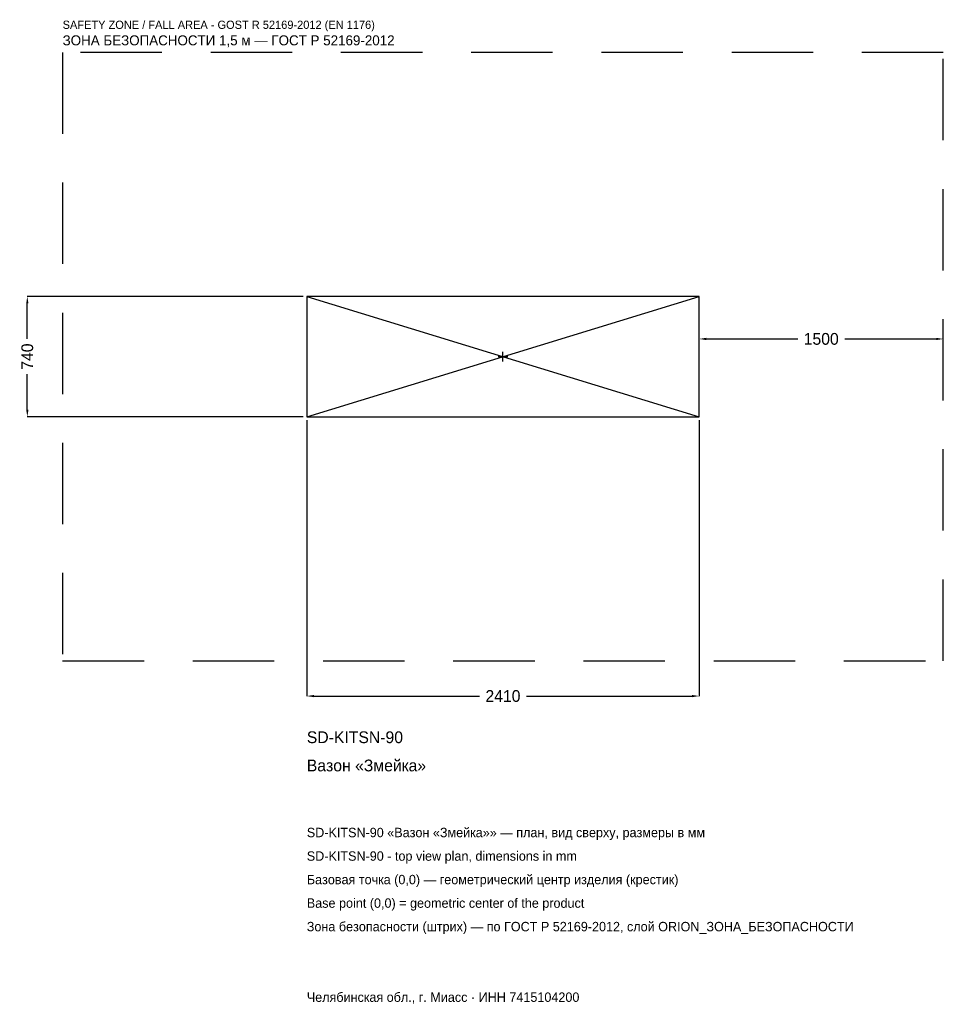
# Model space of a CAD drawing. Header units: metres. Extents: x -2969 to 2705, y -3982 to 2071.
import ezdxf

# ---------------------------------------------------------------- set-up
doc = ezdxf.new("R2010")
doc.units = ezdxf.units.M
doc.linetypes.add('DASHED', pattern=[800, 500, -300])
for name, color, linetype in [('ЗСК_ДАННЫЕ', 3, 'Continuous'), ('ЗСК_ЗОНА_БЕЗОПАСНОСТИ', 1, 'Continuous'), ('ЗСК_КОНТУР', 7, 'Continuous'), ('ЗСК_РАЗМЕРЫ', 8, 'Continuous')]:
    doc.layers.add(name, color=color, linetype=linetype)
doc.dimstyles.new('ORION', dxfattribs={"dimtxt": 72.3, "dimasz": 43.38, "dimexe": 1.25, "dimexo": 21.69, "dimtad": 1, "dimdec": 0, "dimcen": 2.5, "dimazin": 3, "dimtfac": 1, "dimtmove": 0, "dimatfit": 3})

# ---------------------------------------------------------------- blocks, each defined once
blk = doc.blocks.new('_CLOSEDFILLED')
at = {"color": 0, "linetype": 'BYBLOCK'}
blk.add_solid([(-1, 0.16), (0, 0), (-1, -0.16)], dxfattribs=at)
blk = doc.blocks.new('*D1')
for p, q in [((-1205, -391.69), (-1205, -2086.9)), ((1205, -391.69), (1205, -2086.9)), ((-1161.62, -2086.9), (-144.6, -2086.9)), ((144.6, -2086.9), (1161.62, -2086.9))]:
    blk.add_line(p, q)
at = {"layer": 'Defpoints'}
for p in [(-1205, -370), (1205, -370), (-1205, -2086.9)]:
    blk.add_point(p, dxfattribs=at)
at = {"layer": 'ЗСК_РАЗМЕРЫ', "xscale": 43.379999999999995, "yscale": 43.379999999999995, "rotation": 180}
blk.add_blockref('_CLOSEDFILLED', (-1205, -2086.9), dxfattribs=at)
at = {"layer": 'ЗСК_РАЗМЕРЫ', "xscale": 43.379999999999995, "yscale": 43.379999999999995}
blk.add_blockref('_CLOSEDFILLED', (1205, -2086.9), dxfattribs=at)
at = {"layer": 'ЗСК_РАЗМЕРЫ', "insert": (0, -2086.9), "char_height": 72.3, "attachment_point": 5}
blk.add_mtext('2410', dxfattribs=at)
blk = doc.blocks.new('*D2')
for p, q in [((-1226.69, 370), (-2921.9, 370)), ((-2921.9, 108.45), (-2921.9, 326.62)), ((-2921.9, -326.62), (-2921.9, -108.45)), ((-1226.69, -370), (-2921.9, -370))]:
    blk.add_line(p, q)
at = {"layer": 'Defpoints'}
for p in [(-1205, 370), (-2921.9, -370), (-1205, -370)]:
    blk.add_point(p, dxfattribs=at)
at = {"layer": 'ЗСК_РАЗМЕРЫ', "xscale": 43.379999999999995, "yscale": 43.379999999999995}
for p, rotation in [((-2921.9, 370), 90), ((-2921.9, -370), 270)]:
    blk.add_blockref('_CLOSEDFILLED', p, dxfattribs=dict(at, rotation=rotation))
at = {"layer": 'ЗСК_РАЗМЕРЫ', "insert": (-2921.9, 0), "char_height": 72.3, "attachment_point": 5, "rotation": 90}
blk.add_mtext('740', dxfattribs=at)
blk = doc.blocks.new('*D3')
for p, q in [((1205, 21.69), (1205, 108.45)), ((1248.38, 108.45), (1810.4, 108.45)), ((2099.6, 108.45), (2661.62, 108.45)), ((2705, 21.69), (2705, 108.45))]:
    blk.add_line(p, q)
at = {"layer": 'Defpoints'}
for p in [(1205, 108.45), (1205, 0), (2705, 0)]:
    blk.add_point(p, dxfattribs=at)
at = {"layer": 'ЗСК_РАЗМЕРЫ', "xscale": 43.379999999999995, "yscale": 43.379999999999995, "rotation": 180}
blk.add_blockref('_CLOSEDFILLED', (1205, 108.45), dxfattribs=at)
at = {"layer": 'ЗСК_РАЗМЕРЫ', "xscale": 43.379999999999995, "yscale": 43.379999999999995}
blk.add_blockref('_CLOSEDFILLED', (2705, 108.45), dxfattribs=at)
at = {"layer": 'ЗСК_РАЗМЕРЫ', "insert": (1955, 108.45), "char_height": 72.3, "attachment_point": 5}
blk.add_mtext('1500', dxfattribs=at)
blk = doc.blocks.new('ОРИОН SD-KITSN-90 Вазон Змейка')
at = {"layer": 'ЗСК_ЗОНА_БЕЗОПАСНОСТИ', "linetype": 'DASHED'}
blk.add_lwpolyline([(-2705, -1870), (2705, -1870), (2705, 1870), (-2705, 1870)], close=True, dxfattribs=at)
at = {"layer": 'ЗСК_КОНТУР'}
for p, q in [((-1205, -370), (1205, 370)), ((-1205, 370), (1205, -370))]:
    blk.add_line(p, q, dxfattribs=at)
blk.add_lwpolyline([(-1205, -370), (1205, -370), (1205, 370), (-1205, 370)], close=True, dxfattribs=at)
at = {"layer": 'ЗСК_РАЗМЕРЫ'}
for p, q in [((-29.6, 0), (29.6, 0)), ((0, -29.6), (0, 29.6))]:
    blk.add_line(p, q, dxfattribs=at)
at = {"layer": 'ЗСК_ДАННЫЕ'}
for tag, p in [('АРТИКУЛ', (-1205, -2376.1)), ('НАИМЕНОВАНИЕ', (-1205, -2549.62))]:
    blk.add_attdef(tag, p, '', height=72.3, dxfattribs=at)
at = {"layer": 'ЗСК_ДАННЫЕ', "flags": 1}
for tag, p in [('ПРОИЗВОДИТЕЛЬ', (-1205, -2723.14)), ('ТЕЛЕФОН', (-1205, -2896.66)), ('САЙТ', (-1205, -3243.7)), ('АДРЕС', (-1205, -3417.22)), ('РЕКВИЗИТЫ', (-1205, -3590.74)), ('ГАБАРИТЫ', (-1205, -3764.26)), ('ЗОНА_БЕЗОПАСНОСТИ', (-1205, -3937.78))]:
    blk.add_attdef(tag, p, '', height=72.3, dxfattribs=at)
at = {"layer": 'ЗСК_ЗОНА_БЕЗОПАСНОСТИ', "color": 1}
for s, height, p in [('SAFETY ZONE / FALL AREA - GOST R 52169-2012 (EN 1176)', 50.61, (-2705, 2014.6)), ('ЗОНА БЕЗОПАСНОСТИ 1,5 м — ГОСТ Р 52169-2012', 61.455, (-2705, 1913.38))]:
    blk.add_text(s, height=height, dxfattribs=at).set_placement(p)
at = {"layer": 'ЗСК_РАЗМЕРЫ'}
dim = blk.add_linear_dim(base=(-2921.9, -370), p1=(-1205, -370), p2=(-1205, 370), angle=90, dimstyle='ORION', dxfattribs=at)
dim.commit()
dim.dimension.update_dxf_attribs({"geometry": '*D2', "text_midpoint": (-2921.9, 0)})
for base, p1, p2, picture, middle in [((1205, 108.45), (1205, 0), (2705, 0), '*D3', (1955, 108.45)), ((-1205, -2086.9), (-1205, -370), (1205, -370), '*D1', (0, -2086.9))]:
    dim = blk.add_linear_dim(base=base, p1=p1, p2=p2, dimstyle='ORION', dxfattribs=at)
    dim.commit()
    dim.dimension.update_dxf_attribs({"geometry": picture, "text_midpoint": middle})

msp = doc.modelspace()

# ---------------------------------------------------------------- block references
msp.add_blockref('ОРИОН SD-KITSN-90 Вазон Змейка', (0, 0)).add_auto_attribs({'АРТИКУЛ': 'SD-KITSN-90', 'НАИМЕНОВАНИЕ': 'Вазон «Змейка»'})

# ---------------------------------------------------------------- texts
at = {"layer": 'ЗСК_ДАННЫЕ', "color": 3}
for s, p in [('SD-KITSN-90 «Вазон «Змейка»» — план, вид сверху, размеры в мм', (-1205, -2954.5)), ('SD-KITSN-90 - top view plan, dimensions in mm', (-1205, -3099.1)), ('Челябинская обл., г. Миасс · ИНН 7415104200', (-1205, -3966.7))]:
    msp.add_text(s, height=57.84, dxfattribs=at).set_placement(p)
at = {"layer": 'ЗСК_ДАННЫЕ', "color": 7}
for s, p in [('Базовая точка (0,0) — геометрический центр изделия (крестик)', (-1205, -3243.7)), ('Base point (0,0) = geometric center of the product', (-1205, -3388.3))]:
    msp.add_text(s, height=57.84, dxfattribs=at).set_placement(p)
at = {"layer": 'ЗСК_ДАННЫЕ', "color": 1}
msp.add_text('Зона безопасности (штрих) — по ГОСТ Р 52169-2012, слой ORION_ЗОНА_БЕЗОПАСНОСТИ', height=57.84, dxfattribs=at).set_placement((-1205, -3532.9))

doc.saveas('drawing.dxf')
